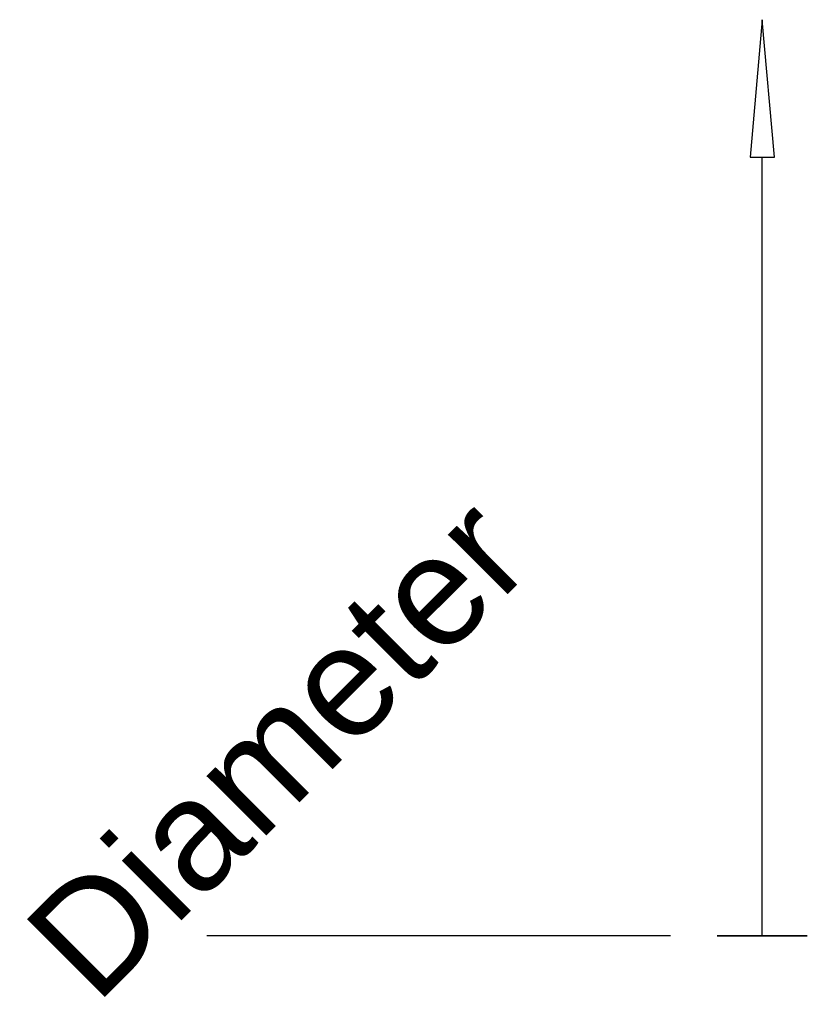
# Model space of a CAD drawing. Header units: millimetres. Extents: x -99 to 6, y 3 to 134.
import ezdxf

# ---------------------------------------------------------------- set-up
doc = ezdxf.new("R2010")
doc.units = ezdxf.units.MM
doc.styles.add('Arial', font='arial.ttf', dxfattribs={"height": 14.6304})

msp = doc.modelspace()

# ---------------------------------------------------------------- linework, layer by layer
at = {"color": 5, "lineweight": 30, "true_color": 0x0000ff}
msp.add_line((0, 12.5, 62.71), (0, 116.14, 62.71), dxfattribs=at)
at = {"color": 1, "lineweight": 30, "true_color": 0xff0000}
for p, q in [((-48.02, 12.5, 81.65), (-73.9, 12.5, 55.78)), ((-48.02, 12.5, 69.65), (-73.9, 12.5, 43.78)), ((-12.19, 12.5, 68.71), (-73.15, 12.5, 68.71)), ((-12.19, 12.5, 56.71), (-73.15, 12.5, 56.71)), ((-60.96, 12.5, 56.71), (-60.96, 12.5, 68.71))]:
    msp.add_line(p, q, dxfattribs=at)
at = {"color": 96, "lineweight": 30, "true_color": 0x007f00}
for p, q in [((6, 12.5, 62.71), (-6, 12.5, 62.71)), ((0, 12.5, 56.71), (0, 12.5, 68.71))]:
    msp.add_line(p, q, dxfattribs=at)
at = {"color": 5, "lineweight": 30, "true_color": 0x0000ff}
msp.add_polyline3d([(0, 134.42, 62.71), (-1.62, 116.14, 58.1), (1.62, 116.14, 67.32), (0, 134.42, 62.71)], dxfattribs=at)
at = {"color": 96, "lineweight": 30, "true_color": 0x007f00, "extrusion": (0, 1, -3.25008e-15)}
msp.add_circle((0, 62.71, 12.5), 6, dxfattribs=at)

# ---------------------------------------------------------------- next in the draw order: texts
at = {"color": 5, "lineweight": 30, "true_color": 0x0000ff, "insert": (-69.71, 42.81, 96.46), "char_height": 14.63, "width": 99.2058, "attachment_point": 2, "rotation": 45, "line_spacing_factor": 0.941778, "style": 'Arial', "bg_fill": 3, "box_fill_scale": 1.25, "bg_fill_color": 256, "bg_fill_true_color": 13158600, "bg_fill_transparency": 0}
msp.add_mtext('Diameter', dxfattribs=at)

doc.saveas('drawing.dxf')
